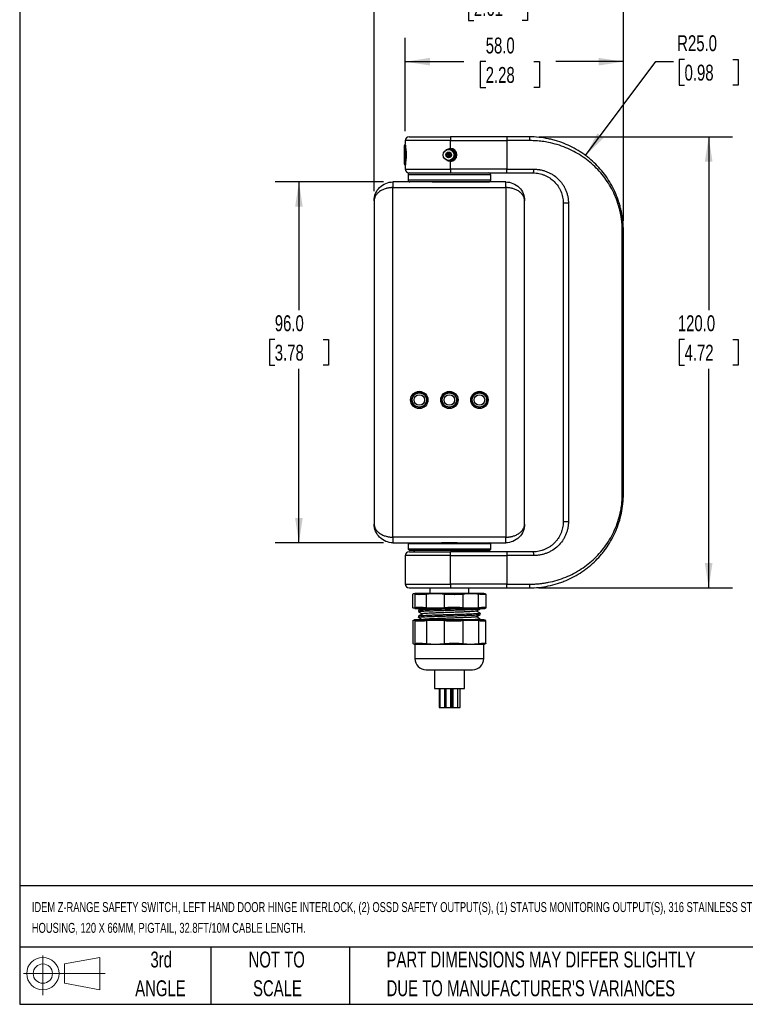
# Model space of a CAD drawing. Header units: millimetres. Extents: x 13 to 546, y 13 to 419.
# Tile 1 of 18: x 13 to 206, y 13 to 275. Entities that reach past the tile are written whole.
import ezdxf

# ---------------------------------------------------------------- set-up
doc = ezdxf.new("R2010")
doc.units = ezdxf.units.MM
doc.header["$LTSCALE"] = 2
doc.layers.add('DIMENSIONS', color=140, linetype='Continuous', lineweight=25)
doc.layers.add('TEXT', color=140, linetype='Continuous', lineweight=25)
doc.styles.add('SLDTEXTSTYLE0', font='TXT', dxfattribs={"width": 0.7})
doc.dimstyles.new('SLDDIMSTYLE0', dxfattribs={"dimtxt": 4.316016, "dimasz": 6.604, "dimexe": 0, "dimexo": 0.0625, "dimgap": 1.079004, "dimtad": 0, "dimtih": 1, "dimtoh": 1, "dimrnd": 1e-09, "dimzin": 4, "dimdsep": 46, "dimtxsty": 'SLDTEXTSTYLE0', "dimsah": 1, "dimcen": 0.09, "dimadec": 0, "dimazin": 1, "dimtfac": 1, "dimtofl": 0, "dimtmove": 0, "dimatfit": 3, "dimfxl": 0, "dimfrac": 2, "dimtolj": 1, "dimtzin": 12, "dimarcsym": 0})
doc.dimstyles.new('SLDDIMSTYLE1', dxfattribs={"dimtxt": 4.316016, "dimasz": 6.604, "dimexe": 0, "dimexo": 0.0625, "dimgap": 1.079004, "dimtad": 0, "dimtih": 1, "dimtoh": 1, "dimrnd": 1e-09, "dimzin": 12, "dimdsep": 46, "dimtxsty": 'SLDTEXTSTYLE0', "dimsah": 1, "dimcen": 0.09, "dimadec": 0, "dimazin": 3, "dimtfac": 1, "dimtofl": 0, "dimtmove": 0, "dimatfit": 3, "dimfxl": 0, "dimfrac": 2, "dimtolj": 1, "dimtzin": 12, "dimarcsym": 0})
doc.dimstyles.new('SLDDIMSTYLE2', dxfattribs={"dimtxt": 4.316016, "dimasz": 6.604, "dimexe": 0, "dimexo": 0.0625, "dimgap": 1.079004, "dimtad": 0, "dimtih": 1, "dimtoh": 1, "dimrnd": 1e-09, "dimzin": 4, "dimdsep": 46, "dimtxsty": 'SLDTEXTSTYLE0', "dimsah": 1, "dimcen": 0, "dimadec": 0, "dimazin": 1, "dimtfac": 1, "dimtofl": 0, "dimtmove": 0, "dimatfit": 3, "dimfxl": 0, "dimfrac": 2, "dimtolj": 1, "dimtzin": 12, "dimarcsym": 0})

# ---------------------------------------------------------------- blocks, each defined once
blk = doc.blocks.new('Block11')
at = {"color": 7, "linetype": 'Continuous', "lineweight": 18}
for p, q in [((5.18, 10.62), (5.18, 0)), ((10.96, 8.33), (20.35, 10.06)), ((10.96, 3.19), (10.96, 8.33)), ((20.35, 10.06), (20.35, 1.46)), ((0, 5.76), (21.75, 5.76)), ((10.96, 3.19), (20.35, 1.46))]:
    blk.add_line(p, q, dxfattribs=at)
for radius in [4.3, 2.57]:
    blk.add_circle((5.18, 5.76), radius, dxfattribs=at)
blk = doc.blocks.new('Block12')
at = {"color": 7, "linetype": 'Continuous'}
blk.add_blockref('Block11', (0, 0), dxfattribs=at)
blk = doc.blocks.new('_D')
at = {"layer": 'DIMENSIONS'}
for p, q in [((115.21, 245.02), (115.21, 269.84)), ((173.21, 221.02), (173.21, 269.84)), ((115.21, 263.49), (130.75, 263.49)), ((136.6, 263.49), (135.15, 263.49)), ((135.15, 263.49), (135.15, 256.63)), ((149.42, 263.49), (150.87, 263.49)), ((150.87, 263.49), (150.87, 256.63)), ((173.21, 263.49), (155.27, 263.49)), ((135.15, 256.63), (136.6, 256.63)), ((150.87, 256.63), (149.42, 256.63))]:
    blk.add_line(p, q, dxfattribs=at)
for points in [[(115.21, 263.49), (121.81, 262.47), (121.81, 264.5)], [(173.21, 263.49), (166.6, 264.5), (166.6, 262.47)]]:
    blk.add_solid(points, dxfattribs=at)
at = {"layer": 'DIMENSIONS', "char_height": 4.233, "attachment_point": 1, "style": 'SLDTEXTSTYLE0'}
for s, insert in [('58.0', (136.6, 269.91)), ('2.28', (136.6, 262.08))]:
    blk.add_mtext(s, dxfattribs=dict(at, insert=insert))
blk = doc.blocks.new('_D_1')
at = {"layer": 'DIMENSIONS'}
for p, q in [((106.94, 229.02), (106.94, 287.65)), ((173.21, 221.02), (173.21, 287.65)), ((106.94, 281.3), (127.62, 281.3)), ((133.47, 281.3), (132.02, 281.3)), ((132.02, 281.3), (132.02, 274.44)), ((146.3, 281.3), (147.74, 281.3)), ((147.74, 281.3), (147.74, 274.44)), ((173.21, 281.3), (152.14, 281.3)), ((132.02, 274.44), (133.47, 274.44)), ((147.74, 274.44), (146.3, 274.44))]:
    blk.add_line(p, q, dxfattribs=at)
for points in [[(106.94, 281.3), (113.54, 280.29), (113.54, 282.32)], [(173.21, 281.3), (166.6, 282.32), (166.6, 280.29)]]:
    blk.add_solid(points, dxfattribs=at)
at = {"layer": 'DIMENSIONS', "char_height": 4.233, "attachment_point": 1, "style": 'SLDTEXTSTYLE0'}
for s, insert in [('66.3', (133.47, 287.73)), ('2.61', (133.47, 279.9))]:
    blk.add_mtext(s, dxfattribs=dict(at, insert=insert))
blk = doc.blocks.new('_D_2')
at = {"layer": 'DIMENSIONS'}
for p, q in [((109.4, 231.48), (80.59, 231.48)), ((86.94, 231.48), (86.94, 197.42)), ((80.52, 189.59), (79.07, 189.59)), ((79.07, 189.59), (79.07, 182.73)), ((93.35, 189.59), (94.8, 189.59)), ((94.8, 189.59), (94.8, 182.73)), ((79.07, 182.73), (80.52, 182.73)), ((86.94, 135.48), (86.94, 181.77)), ((94.8, 182.73), (93.35, 182.73)), ((109.4, 135.48), (80.59, 135.48))]:
    blk.add_line(p, q, dxfattribs=at)
for points in [[(86.94, 231.48), (85.92, 224.88), (87.95, 224.88)], [(86.94, 135.48), (87.95, 142.09), (85.92, 142.09)]]:
    blk.add_solid(points, dxfattribs=at)
at = {"layer": 'DIMENSIONS', "char_height": 4.233, "attachment_point": 1, "style": 'SLDTEXTSTYLE0'}
for s, insert in [('96.0', (80.52, 196.01)), ('3.78', (80.52, 188.19))]:
    blk.add_mtext(s, dxfattribs=dict(at, insert=insert))
blk = doc.blocks.new('_D_3')
at = {"layer": 'DIMENSIONS'}
for p, q in [((150.75, 243.48), (202.23, 243.48)), ((195.88, 243.48), (195.88, 197.42)), ((189.47, 189.59), (188.02, 189.59)), ((188.02, 189.59), (188.02, 182.73)), ((202.3, 189.59), (203.75, 189.59)), ((203.75, 189.59), (203.75, 182.73)), ((188.02, 182.73), (189.47, 182.73)), ((195.88, 123.48), (195.88, 181.77)), ((203.75, 182.73), (202.3, 182.73)), ((150.75, 123.48), (202.23, 123.48))]:
    blk.add_line(p, q, dxfattribs=at)
for points in [[(195.88, 243.48), (194.87, 236.88), (196.9, 236.88)], [(195.88, 123.48), (196.9, 130.09), (194.87, 130.09)]]:
    blk.add_solid(points, dxfattribs=at)
at = {"layer": 'DIMENSIONS', "char_height": 4.233, "attachment_point": 1, "style": 'SLDTEXTSTYLE0'}
for s, insert in [('120.0', (187.68, 196.01)), ('4.72', (189.47, 188.19))]:
    blk.add_mtext(s, dxfattribs=dict(at, insert=insert))
blk = doc.blocks.new('_D_4')
at = {"layer": 'DIMENSIONS'}
for p, q in [((163.16, 238.52), (181.8, 263.49)), ((181.8, 263.49), (186.57, 263.49)), ((189.47, 264.09), (188.02, 264.09)), ((188.02, 264.09), (188.02, 257.24)), ((202.3, 264.09), (203.75, 264.09)), ((203.75, 264.09), (203.75, 257.24)), ((188.02, 257.24), (189.47, 257.24)), ((203.75, 257.24), (202.3, 257.24))]:
    blk.add_line(p, q, dxfattribs=at)
blk.add_solid([(163.16, 238.52), (167.93, 243.2), (166.3, 244.42)], dxfattribs=at)
at = {"layer": 'DIMENSIONS', "char_height": 4.233, "attachment_point": 1, "style": 'SLDTEXTSTYLE0'}
for s, insert in [('R25.0', (187.51, 270.52)), ('0.98', (189.47, 262.69))]:
    blk.add_mtext(s, dxfattribs=dict(at, insert=insert))

msp = doc.modelspace()

# ---------------------------------------------------------------- linework, layer by layer
for p, q in [((115.207, 241.533), (114.94, 241.07)), ((115.207, 242.485), (115.207, 241.53)), ((127.207, 242.485), (115.207, 242.485)), ((116.207, 243.485), (127.207, 243.485)), ((127.207, 243.485), (127.207, 242.485)), ((142.207, 243.485), (127.207, 243.485)), ((127.207, 240.409), (127.207, 242.485)), ((127.207, 242.485), (142.207, 242.485)), ((142.207, 243.485), (142.207, 242.485)), ((148.207, 243.485), (142.207, 243.485)), ((142.207, 242.485), (142.207, 234.885)), ((148.349, 242.485), (142.207, 242.485)), ((126.249, 238.635), (126.093, 238.635)), ((126.69, 238.635), (126.262, 238.635)), ((127.082, 238.635), (126.69, 238.635)), ((126.959, 240.156), (127.207, 240.185)), ((127.465, 238.635), (127.095, 238.635)), ((127.207, 240.185), (127.207, 240.409)), ((127.465, 238.635), (127.255, 238.158)), ((127.465, 238.635), (127.469, 238.734)), ((127.478, 238.666), (127.465, 238.635)), ((127.467, 238.581), (127.465, 238.635)), ((127.482, 238.635), (127.465, 238.635)), ((127.594, 240.099), (127.584, 240.121)), ((127.878, 239.904), (127.885, 239.992)), ((128.32, 239.514), (128.21, 239.514)), ((128.306, 239.329), (128.327, 239.5)), ((128.327, 239.528), (128.31, 239.666)), ((128.456, 239.514), (128.333, 239.514)), ((128.536, 239.358), (128.406, 239.05)), ((128.706, 238.635), (128.444, 238.635)), ((114.94, 236.299), (115.207, 235.837)), ((115.207, 235.839), (115.207, 234.885)), ((127.207, 237.185), (126.961, 237.226)), ((127.207, 236.96), (127.207, 237.185)), ((127.207, 234.885), (127.207, 236.96)), ((127.652, 237.303), (127.638, 237.272)), ((127.986, 237.437), (127.948, 237.525)), ((128.32, 237.755), (128.144, 237.755)), ((128.327, 237.769), (128.297, 238.018)), ((128.322, 237.7), (128.327, 237.741)), ((128.384, 237.755), (128.333, 237.755)), ((115.207, 234.885), (127.207, 234.885)), ((115.939, 233.385), (115.939, 231.985)), ((137.939, 233.385), (115.939, 233.385)), ((116.207, 233.885), (127.207, 233.885)), ((142.207, 234.885), (127.207, 234.885)), ((127.207, 234.885), (127.207, 233.885)), ((127.207, 233.885), (142.207, 233.885)), ((137.939, 231.985), (137.939, 233.385)), ((142.207, 234.885), (149.373, 234.885)), ((142.207, 233.885), (142.207, 234.885)), ((111.939, 231.485), (111.939, 229.985)), ((141.939, 231.485), (111.939, 231.485)), ((137.939, 231.985), (115.939, 231.985)), ((141.939, 229.985), (141.939, 231.485)), ((111.939, 136.985), (111.939, 229.985)), ((111.939, 229.985), (141.939, 229.985)), ((141.939, 229.985), (141.939, 136.985)), ((106.939, 226.485), (106.939, 140.485)), ((146.939, 140.485), (146.939, 226.485)), ((158.588, 225.885), (157.207, 225.885)), ((157.207, 225.885), (157.207, 141.085)), ((158.588, 225.885), (158.588, 141.085)), ((172.921, 148.485), (172.921, 218.485)), ((173.207, 218.485), (172.921, 218.485)), ((173.207, 148.485), (173.207, 218.485)), ((172.921, 148.485), (173.207, 148.485)), ((158.588, 141.085), (157.207, 141.085)), ((141.939, 136.985), (111.939, 136.985)), ((111.939, 136.985), (111.939, 135.485)), ((141.939, 135.485), (141.939, 136.985)), ((111.939, 135.485), (124.88, 135.485)), ((116.239, 135.485), (115.939, 135.185)), ((115.939, 135.185), (115.939, 133.785)), ((137.939, 135.185), (115.939, 135.185)), ((115.939, 133.785), (116.239, 133.485)), ((137.939, 133.785), (115.939, 133.785)), ((128.998, 135.485), (124.88, 135.485)), ((128.998, 135.485), (141.939, 135.485)), ((137.939, 135.185), (137.639, 135.485)), ((137.639, 133.485), (137.939, 133.785)), ((137.939, 133.785), (137.939, 135.185)), ((115.207, 132.085), (115.207, 124.485)), ((127.207, 132.085), (115.207, 132.085)), ((116.207, 133.085), (127.207, 133.085)), ((116.239, 133.485), (137.639, 133.485)), ((117.339, 133.485), (117.739, 133.085)), ((127.207, 132.085), (127.207, 133.085)), ((142.207, 133.085), (127.207, 133.085)), ((127.207, 124.485), (127.207, 132.085)), ((127.207, 132.085), (142.207, 132.085)), ((136.139, 133.085), (136.539, 133.485)), ((142.207, 133.085), (142.207, 132.085)), ((142.207, 132.085), (142.207, 124.485)), ((149.373, 132.085), (142.207, 132.085)), ((115.207, 124.485), (127.207, 124.485)), ((116.207, 123.485), (127.207, 123.485)), ((121.764, 123.485), (121.764, 121.985)), ((127.207, 124.485), (127.207, 123.485)), ((142.207, 124.485), (127.207, 124.485)), ((127.207, 123.485), (142.207, 123.485)), ((132.114, 121.985), (132.114, 123.485)), ((142.207, 124.485), (148.349, 124.485)), ((142.207, 123.485), (142.207, 124.485)), ((142.207, 123.485), (148.207, 123.485)), ((117.159, 121.755), (117.159, 118.215)), ((117.196, 121.798), (117.174, 121.755)), ((117.196, 118.172), (117.196, 121.798)), ((126.939, 121.985), (117.743, 121.985)), ((117.821, 118.172), (117.821, 121.798)), ((120.824, 118.172), (120.824, 121.798)), ((125.604, 118.172), (125.604, 121.798)), ((136.136, 121.985), (126.939, 121.985)), ((130.567, 118.172), (130.567, 121.798)), ((134.722, 118.172), (134.722, 121.798)), ((136.509, 121.855), (136.683, 121.798)), ((136.719, 118.217), (136.719, 121.753)), ((117.196, 118.172), (117.174, 118.215)), ((117.743, 117.985), (136.136, 117.985)), ((135.139, 117.938), (135.139, 117.985)), ((136.509, 118.114), (136.683, 118.172)), ((118.739, 117.467), (118.739, 117.178)), ((118.739, 115.947), (118.739, 115.658)), ((135.139, 116.418), (135.139, 116.707)), ((117.213, 114.768), (117.213, 108.701)), ((117.249, 114.815), (117.249, 108.654)), ((136.089, 114.985), (117.789, 114.985)), ((117.867, 108.654), (117.867, 114.815)), ((119.82, 115.058), (119.693, 114.985)), ((120.87, 114.815), (120.87, 108.654)), ((125.597, 114.815), (125.597, 108.654)), ((130.56, 114.815), (130.56, 108.654)), ((134.669, 114.815), (134.669, 108.654)), ((135.139, 114.985), (135.139, 115.187)), ((136.63, 114.815), (136.459, 114.872)), ((136.666, 108.704), (136.666, 114.766)), ((117.789, 108.485), (117.789, 104.685)), ((117.789, 108.485), (136.089, 108.485)), ((136.089, 104.685), (136.089, 108.485)), ((136.63, 108.654), (136.459, 108.598)), ((117.789, 104.685), (136.089, 104.685)), ((120.789, 101.685), (133.089, 101.685)), ((122.939, 101.685), (122.939, 96.685)), ((130.939, 96.685), (130.939, 101.685)), ((122.939, 96.685), (130.939, 96.685)), ((124.202, 96.685), (124.202, 91.685)), ((124.398, 96.685), (124.398, 91.685)), ((125.698, 91.685), (125.698, 96.685)), ((126.018, 96.685), (126.018, 91.685)), ((127.318, 91.685), (127.318, 96.685)), ((127.589, 91.685), (127.589, 96.685)), ((127.843, 96.685), (127.843, 91.685)), ((129.143, 91.685), (129.143, 96.685)), ((129.798, 91.685), (129.798, 96.685)), ((124.202, 91.685), (124.398, 91.685)), ((124.398, 91.685), (125.698, 91.685)), ((125.698, 91.685), (126.018, 91.685)), ((126.018, 91.685), (127.318, 91.685)), ((127.318, 91.685), (127.589, 91.685)), ((127.589, 91.685), (127.843, 91.685)), ((127.843, 91.685), (129.143, 91.685)), ((129.143, 91.685), (129.798, 91.685))]:
    msp.add_line(p, q)
for centre, radius in [((126.734, 238.685), 1.45), ((126.734, 238.685), 0.75), ((118.939, 173.485), 2.3), ((126.939, 173.485), 2.3), ((134.939, 173.485), 2.3), ((118.939, 173.485), 2), ((118.939, 173.485), 1.9), ((118.939, 173.485), 1.4), ((126.939, 173.485), 2), ((126.939, 173.485), 1.9), ((126.939, 173.485), 1.4), ((134.939, 173.485), 2), ((134.939, 173.485), 1.9), ((134.939, 173.485), 1.4)]:
    msp.add_circle(centre, radius)
for centre, radius, start, end in [((156.722, 239.183), 41.825, 177.41324, 180.68207), ((116.207, 242.485), 1, 90, 180), ((103.762, 238.685), 11.771, 346.47538, 13.52463), ((234.986, 238.685), 119.745, 178.73994, 181.26006), ((146.492, 242.73), 1.873, 352.48786, 23.77235), ((146.269, 238.013), 31.376, 178.77339, 183.1313), ((126.744, 238.685), 1.546, 359.01602, 77.35952), ((126.744, 238.685), 1.546, 283.00746, 359.02242), ((127.207, 238.685), 1.725, 270, 90), ((127.207, 238.685), 1.5, 270, 90), ((126.755, 238.685), 1.6, 290.8381, 69.1619), ((116.207, 234.885), 1, 180, 270), ((116.439, 233.385), 0.5, 90, 180), ((137.439, 233.385), 0.5, 0, 90), ((147.748, 234.642), 1.643, 332.56854, 8.50682), ((116.439, 231.985), 0.5, 180, 270), ((137.439, 231.985), 0.5, 270, 0), ((116.207, 132.085), 1, 90, 180), ((147.748, 132.328), 1.643, 351.49318, 27.43146), ((116.207, 124.485), 1, 180, 270), ((146.492, 124.24), 1.873, 336.22765, 7.51214), ((132.328, 107.476), 15, 73.78816, 75.29511), ((132.328, 132.493), 15, 284.70489, 286.21212), ((118.74, 110.076), 5, 100.95496, 103.21676), ((135.139, 110.076), 5, 74.61841, 79.04504), ((135.139, 113.394), 5, 280.95496, 285.35723), ((120.789, 104.685), 3, 180, 270), ((133.089, 104.685), 3, 270, 0)]:
    msp.add_arc(centre, radius, start, end)
for points, knots in [([(173.207, 218.485), (173.207, 220.238), (173.025, 221.939), (172.592, 224.01), (172.495, 224.421), (172.281, 225.239), (172.163, 225.645), (171.783, 226.842), (171.495, 227.613), (170.851, 229.111), (170.495, 229.836), (169.719, 231.247), (169.296, 231.933), (167.955, 233.896), (166.955, 235.096), (165.293, 236.752), (164.711, 237.279), (163.795, 238.034), (163.481, 238.28), (162.844, 238.755), (162.521, 238.985), (160.878, 240.094), (159.481, 240.857), (157.248, 241.807), (156.481, 242.09), (155.292, 242.463), (154.889, 242.579), (154.08, 242.789), (153.672, 242.884), (151.623, 243.307), (149.939, 243.485), (148.207, 243.485)], [0, 0, 0, 0, 0.125, 0.125, 0.15625, 0.15625, 0.1875, 0.1875, 0.25, 0.25, 0.3125, 0.3125, 0.375, 0.375, 0.5, 0.5, 0.5625, 0.5625, 0.59375, 0.59375, 0.625, 0.625, 0.75, 0.75, 0.8125, 0.8125, 0.84375, 0.84375, 0.875, 0.875, 1, 1, 1, 1]), ([(172.921, 218.485), (172.92, 218.623), (172.919, 218.899), (172.907, 219.314), (172.889, 219.728), (172.863, 220.143), (172.83, 220.557), (172.79, 220.971), (172.742, 221.385), (172.687, 221.798), (172.624, 222.212), (172.554, 222.625), (172.476, 223.038), (172.255, 224.106), (171.789, 225.823), (170.926, 228.054), (169.854, 230.175), (168.612, 232.125), (167.193, 233.943), (165.625, 235.602), (163.897, 237.117), (162.025, 238.467), (160.024, 239.645), (157.888, 240.643), (155.639, 241.445), (153.798, 241.907), (152.459, 242.151), (151.643, 242.273), (150.823, 242.368), (150.001, 242.435), (149.176, 242.477), (148.625, 242.482), (148.349, 242.485)], [0, 0, 0, 0, 0.0102687, 0.0205402, 0.0308208, 0.0411172, 0.0514359, 0.0617831, 0.0721655, 0.0825891, 0.0930604, 0.1035854, 0.1141703, 0.1248209, 0.1861861, 0.2501937, 0.3117549, 0.3755778, 0.4372683, 0.5000504, 0.5626705, 0.6252704, 0.6877383, 0.74947, 0.8126191, 0.8747877, 0.8959015, 0.9168894, 0.937772, 0.9585705, 0.979306, 1, 1, 1, 1]), ([(126.009, 239.938), (126.143, 240.045), (126.432, 240.277), (126.87, 240.397), (127.137, 240.407), (127.207, 240.409)], [0, 0, 0, 0, 0.39019884, 0.84130525, 1, 1, 1, 1]), ([(126.256, 238.649), (126.261, 238.737), (126.272, 238.915), (126.282, 239.098), (126.287, 239.189)], [0, 0, 0, 0, 0.4972245, 1, 1, 1, 1]), ([(126.281, 238.186), (126.279, 238.233), (126.27, 238.38), (126.262, 238.523), (126.256, 238.621)], [0, 0, 0, 0, 0.3224136, 1, 1, 1, 1]), ([(126.69, 238.635), (126.618, 238.799), (126.522, 239.017), (126.426, 239.236), (126.402, 239.29)], [0, 0, 0, 0, 0.75030308, 1, 1, 1, 1]), ([(126.69, 238.635), (126.618, 238.471), (126.533, 238.278), (126.448, 238.085), (126.436, 238.056)], [0, 0, 0, 0, 0.8497962, 1, 1, 1, 1]), ([(126.69, 238.635), (126.689, 238.726), (126.685, 238.919), (126.679, 239.179), (126.675, 239.346), (126.673, 239.416)], [0, 0, 0, 0, 0.3469315, 0.7280596, 1, 1, 1, 1]), ([(126.676, 237.953), (126.676, 237.981), (126.679, 238.106), (126.684, 238.333), (126.688, 238.534), (126.69, 238.635)], [0, 0, 0, 0, 0.1239068, 0.561784, 1, 1, 1, 1]), ([(127.016, 239.373), (126.964, 239.256), (126.856, 239.01), (126.747, 238.764), (126.69, 238.635)], [0, 0, 0, 0, 0.4767579, 1, 1, 1, 1]), ([(126.979, 237.98), (126.939, 238.07), (126.843, 238.288), (126.747, 238.506), (126.69, 238.635)], [0, 0, 0, 0, 0.4095614, 1, 1, 1, 1]), ([(127.088, 238.649), (127.087, 238.737), (127.085, 238.924), (127.082, 239.155), (127.08, 239.299), (127.08, 239.343)], [0, 0, 0, 0, 0.3887276, 0.8157907, 1, 1, 1, 1]), ([(127.081, 238.037), (127.082, 238.134), (127.084, 238.331), (127.087, 238.523), (127.088, 238.621)], [0, 0, 0, 0, 0.49374702, 1, 1, 1, 1]), ([(127.465, 238.635), (127.392, 238.799), (127.3, 239.008), (127.208, 239.218), (127.188, 239.263)], [0, 0, 0, 0, 0.7829302, 1, 1, 1, 1]), ([(128.02, 239.911), (128.019, 239.908), (128.005, 239.876), (127.991, 239.844), (127.979, 239.815)], [0, 0, 0, 0, 0.0932635, 1, 1, 1, 1]), ([(127.207, 236.96), (127.008, 236.982), (126.612, 237.026), (126.194, 237.223), (126.04, 237.405), (126.015, 237.435)], [0, 0, 0, 0, 0.4557529, 0.9115459, 1, 1, 1, 1]), ([(127.878, 237.363), (127.876, 237.393), (127.873, 237.424), (127.871, 237.456), (127.871, 237.458)], [0, 0, 0, 0, 0.9474098, 1, 1, 1, 1]), ([(128.504, 237.986), (128.468, 238.073), (128.43, 238.164), (128.391, 238.254), (128.39, 238.257)], [0, 0, 0, 0, 0.9665411, 1, 1, 1, 1]), ([(142.207, 233.885), (142.319, 233.885), (142.559, 233.885), (143.219, 233.885), (144.188, 233.885), (145.449, 233.885), (146.706, 233.885), (147.96, 233.885), (148.791, 233.885), (149.207, 233.885)], [0, 0, 0, 0, 0.0478733, 0.102271, 0.2818168, 0.4613628, 0.6409088, 0.8204546, 1, 1, 1, 1]), ([(149.207, 233.885), (149.737, 233.885), (150.257, 233.832), (151.021, 233.681), (151.273, 233.618), (151.772, 233.467), (152.02, 233.378), (152.741, 233.08), (153.196, 232.838), (154.057, 232.267), (154.466, 231.935), (155.201, 231.208), (155.532, 230.81), (155.973, 230.161), (156.111, 229.934), (156.362, 229.472), (156.476, 229.236), (156.781, 228.512), (156.938, 228.008), (157.152, 226.957), (157.207, 226.423), (157.207, 225.885)], [0, 0, 0, 0, 0.125, 0.125, 0.1875, 0.1875, 0.25, 0.25, 0.375, 0.375, 0.5, 0.5, 0.625, 0.625, 0.6875, 0.6875, 0.75, 0.75, 0.875, 0.875, 1, 1, 1, 1]), ([(149.373, 234.885), (149.473, 234.884), (149.672, 234.882), (149.97, 234.867), (150.267, 234.844), (150.563, 234.811), (150.858, 234.769), (151.346, 234.683), (152.021, 234.52), (152.861, 234.23), (153.667, 233.864), (154.689, 233.276), (155.853, 232.363), (156.825, 231.236), (157.46, 230.23), (157.862, 229.424), (158.181, 228.581), (158.374, 227.85), (158.484, 227.254), (158.544, 226.799), (158.581, 226.343), (158.585, 226.038), (158.588, 225.885)], [0, 0, 0, 0, 0.02079517, 0.04157387, 0.06235614, 0.08316204, 0.10401155, 0.12492451, 0.18745546, 0.25011202, 0.31246675, 0.37476863, 0.49993277, 0.62428208, 0.68716825, 0.74945076, 0.81202455, 0.87410308, 0.90570101, 0.93715029, 0.96855008, 1, 1, 1, 1]), ([(106.939, 226.485), (106.939, 227.139), (107.069, 227.794), (107.57, 229.003), (107.941, 229.558), (108.867, 230.483), (109.421, 230.854), (110.631, 231.355), (111.285, 231.485), (111.939, 231.485)], [0, 0, 0, 0, 0.25, 0.25, 0.5, 0.5, 0.75, 0.75, 1, 1, 1, 1]), ([(122.33, 231.485), (122.419, 231.485), (122.599, 231.485), (122.872, 231.485), (123.148, 231.485), (123.428, 231.485), (123.694, 231.485), (123.979, 231.485), (124.298, 231.485), (124.636, 231.485), (124.927, 231.485), (125.383, 231.485), (126.039, 231.485), (126.943, 231.485), (127.904, 231.485), (128.965, 231.485), (130.099, 231.485), (131.239, 231.485), (132.321, 231.485), (133.33, 231.485), (134.255, 231.485), (135.08, 231.485), (135.797, 231.485), (136.302, 231.485), (136.637, 231.485), (136.871, 231.485), (137.067, 231.485), (137.268, 231.485), (137.417, 231.485), (137.424, 231.485), (137.427, 231.485)], [0, 0, 0, 0, 0.0140165, 0.0280327, 0.0420488, 0.0560647, 0.0700805, 0.0818143, 0.0981551, 0.1168356, 0.1307661, 0.1401776, 0.1821254, 0.2240733, 0.2676541, 0.3177934, 0.375016, 0.4322388, 0.4894619, 0.5466849, 0.603908, 0.661131, 0.7183539, 0.7755765, 0.8063135, 0.8330501, 0.8681257, 0.8990533, 0.9554528, 1, 1, 1, 1]), ([(141.939, 231.485), (142.594, 231.485), (143.248, 231.355), (144.457, 230.854), (145.012, 230.483), (145.938, 229.558), (146.308, 229.003), (146.809, 227.794), (146.939, 227.139), (146.939, 226.485)], [0, 0, 0, 0, 0.25, 0.25, 0.5, 0.5, 0.75, 0.75, 1, 1, 1, 1]), ([(111.939, 229.985), (111.87, 229.984), (111.732, 229.983), (111.524, 229.974), (111.317, 229.958), (111.11, 229.937), (110.904, 229.91), (110.7, 229.876), (110.497, 229.837), (110.296, 229.791), (109.846, 229.675), (109.164, 229.425), (108.383, 228.979), (107.732, 228.419), (107.348, 227.906), (107.128, 227.458), (107.025, 227.152), (106.954, 226.822), (106.945, 226.609), (106.939, 226.485)], [0, 0, 0, 0, 0.0237235, 0.0475315, 0.0714439, 0.0954807, 0.1196613, 0.1440049, 0.1685302, 0.1932556, 0.2181991, 0.3380587, 0.4684421, 0.5942755, 0.7386429, 0.8014648, 0.8723901, 0.9255076, 1, 1, 1, 1]), ([(146.939, 226.485), (146.938, 226.539), (146.936, 226.641), (146.922, 226.786), (146.903, 226.913), (146.881, 227.023), (146.835, 227.208), (146.75, 227.458), (146.531, 227.906), (146.147, 228.419), (145.495, 228.979), (144.714, 229.425), (143.983, 229.692), (143.425, 229.83), (143.058, 229.899), (142.687, 229.948), (142.314, 229.979), (142.064, 229.983), (141.939, 229.985)], [0, 0, 0, 0, 0.0323679, 0.0613159, 0.086844, 0.108952, 0.1276401, 0.1985578, 0.2613905, 0.4057525, 0.5315977, 0.661976, 0.7818467, 0.8265758, 0.8706461, 0.9141652, 0.9572447, 1, 1, 1, 1]), ([(148.207, 123.485), (149.935, 123.485), (151.613, 123.662), (154.058, 124.165), (154.862, 124.373), (156.05, 124.743), (156.443, 124.877), (157.215, 125.161), (157.594, 125.311), (159.464, 126.104), (160.868, 126.869), (162.519, 127.983), (162.845, 128.215), (163.481, 128.69), (163.792, 128.934), (164.704, 129.685), (165.285, 130.211), (166.393, 131.314), (166.922, 131.891), (167.675, 132.797), (167.92, 133.105), (168.397, 133.737), (168.63, 134.06), (169.751, 135.703), (170.522, 137.097), (171.487, 139.336), (171.776, 140.107), (172.285, 141.707), (172.499, 142.521), (172.847, 144.176), (172.98, 145.018), (173.16, 146.733), (173.207, 147.61), (173.207, 148.485)], [0, 0, 0, 0, 0.125, 0.125, 0.1875, 0.1875, 0.21875, 0.21875, 0.25, 0.25, 0.375, 0.375, 0.40625, 0.40625, 0.4375, 0.4375, 0.5, 0.5, 0.5625, 0.5625, 0.59375, 0.59375, 0.625, 0.625, 0.75, 0.75, 0.8125, 0.8125, 0.875, 0.875, 0.9375, 0.9375, 1, 1, 1, 1]), ([(148.349, 124.485), (148.499, 124.486), (148.799, 124.487), (149.247, 124.5), (149.695, 124.519), (150.142, 124.547), (150.589, 124.583), (151.035, 124.627), (151.48, 124.679), (151.925, 124.739), (152.368, 124.807), (152.811, 124.882), (153.9, 125.089), (155.618, 125.518), (157.869, 126.319), (160.011, 127.318), (162.017, 128.497), (163.891, 129.848), (165.62, 131.363), (167.192, 133.025), (168.611, 134.844), (169.85, 136.789), (170.92, 138.901), (171.781, 141.125), (172.275, 142.936), (172.53, 144.202), (172.651, 144.915), (172.75, 145.628), (172.827, 146.341), (172.881, 147.055), (172.915, 147.77), (172.919, 148.247), (172.921, 148.485)], [0, 0, 0, 0, 0.0112413, 0.0224921, 0.0337559, 0.045036, 0.0563359, 0.067659, 0.0790087, 0.0903884, 0.1018014, 0.1132511, 0.1247407, 0.1868138, 0.2498692, 0.3118677, 0.3746151, 0.4371262, 0.4996637, 0.5626862, 0.6246139, 0.6880731, 0.7493016, 0.8132269, 0.8745217, 0.8928381, 0.9109712, 0.9289522, 0.9468129, 0.9645857, 0.9823036, 1, 1, 1, 1]), ([(106.939, 140.485), (106.94, 140.431), (106.942, 140.328), (106.957, 140.184), (106.976, 140.056), (106.998, 139.946), (107.043, 139.761), (107.128, 139.512), (107.348, 139.064), (107.732, 138.55), (108.383, 137.99), (109.164, 137.545), (109.895, 137.277), (110.454, 137.139), (110.82, 137.07), (111.191, 137.021), (111.565, 136.991), (111.815, 136.987), (111.939, 136.985)], [0, 0, 0, 0, 0.0323679, 0.0613159, 0.086844, 0.108952, 0.1276401, 0.1985578, 0.2613905, 0.4057525, 0.5315977, 0.661976, 0.7818467, 0.8265758, 0.8706461, 0.9141652, 0.9572447, 1, 1, 1, 1]), ([(111.939, 135.485), (111.285, 135.485), (110.631, 135.615), (109.421, 136.116), (108.867, 136.486), (107.941, 137.412), (107.57, 137.967), (107.069, 139.176), (106.939, 139.83), (106.939, 140.485)], [0, 0, 0, 0, 0.25, 0.25, 0.5, 0.5, 0.75, 0.75, 1, 1, 1, 1]), ([(141.939, 136.985), (142.008, 136.985), (142.147, 136.987), (142.354, 136.996), (142.562, 137.011), (142.768, 137.032), (142.974, 137.06), (143.179, 137.093), (143.382, 137.133), (143.583, 137.178), (144.032, 137.295), (144.714, 137.545), (145.495, 137.99), (146.147, 138.55), (146.531, 139.064), (146.75, 139.511), (146.854, 139.818), (146.925, 140.147), (146.934, 140.36), (146.939, 140.485)], [0, 0, 0, 0, 0.0237235, 0.0475315, 0.0714439, 0.0954807, 0.1196613, 0.1440049, 0.1685302, 0.1932556, 0.2181991, 0.3380587, 0.4684421, 0.5942755, 0.7386429, 0.8014648, 0.8723901, 0.9255076, 1, 1, 1, 1]), ([(146.939, 140.485), (146.939, 139.83), (146.809, 139.176), (146.308, 137.967), (145.938, 137.412), (145.012, 136.486), (144.457, 136.116), (143.248, 135.615), (142.594, 135.485), (141.939, 135.485)], [0, 0, 0, 0, 0.25, 0.25, 0.5, 0.5, 0.75, 0.75, 1, 1, 1, 1]), ([(157.207, 141.085), (157.207, 140.546), (157.153, 140.018), (156.995, 139.24), (156.93, 138.983), (156.773, 138.474), (156.682, 138.223), (156.375, 137.495), (156.126, 137.036), (155.686, 136.385), (155.527, 136.174), (155.194, 135.773), (155.019, 135.582), (154.652, 135.219), (154.46, 135.046), (154.059, 134.719), (153.848, 134.564), (153.198, 134.132), (152.743, 133.89), (152.027, 133.594), (151.783, 133.507), (151.284, 133.355), (151.028, 133.291), (150.259, 133.137), (149.737, 133.085), (149.207, 133.085)], [0, 0, 0, 0, 0.125, 0.125, 0.1875, 0.1875, 0.25, 0.25, 0.375, 0.375, 0.4375, 0.4375, 0.5, 0.5, 0.5625, 0.5625, 0.625, 0.625, 0.75, 0.75, 0.8125, 0.8125, 0.875, 0.875, 1, 1, 1, 1]), ([(158.588, 141.085), (158.587, 140.998), (158.585, 140.825), (158.573, 140.566), (158.555, 140.307), (158.528, 140.049), (158.493, 139.792), (158.451, 139.536), (158.361, 139.069), (158.184, 138.399), (157.865, 137.554), (157.465, 136.749), (156.83, 135.74), (155.858, 134.611), (154.694, 133.697), (153.673, 133.109), (152.867, 132.742), (152.027, 132.451), (151.255, 132.264), (150.568, 132.155), (149.972, 132.096), (149.573, 132.088), (149.373, 132.085)], [0, 0, 0, 0, 0.0178317, 0.0356349, 0.0534278, 0.0712284, 0.089055, 0.1069254, 0.1248577, 0.1872195, 0.2501068, 0.3121524, 0.3748175, 0.4998258, 0.624792, 0.6870755, 0.7494262, 0.8121212, 0.8747043, 0.9165884, 0.9582998, 1, 1, 1, 1]), ([(149.207, 133.085), (149.014, 133.085), (148.628, 133.085), (148.048, 133.085), (147.468, 133.085), (146.886, 133.085), (146.303, 133.085), (145.524, 133.085), (144.55, 133.085), (143.379, 133.085), (142.597, 133.085), (142.207, 133.085)], [0, 0, 0, 0, 0.0833347, 0.1666691, 0.2500034, 0.3333374, 0.4166714, 0.5000051, 0.6666735, 0.8333387, 1, 1, 1, 1]), ([(120.824, 121.798), (120.42, 121.762), (120.046, 121.733), (119.531, 121.704), (119.366, 121.697), (119.06, 121.687), (118.918, 121.685), (118.527, 121.685), (118.308, 121.695), (117.983, 121.733), (117.874, 121.762), (117.821, 121.798)], [0, 0, 0, 0, 0.25, 0.25, 0.375, 0.375, 0.5, 0.5, 0.75, 0.75, 1, 1, 1, 1]), ([(130.567, 121.798), (130.216, 121.762), (129.838, 121.733), (129.231, 121.704), (129.021, 121.697), (128.597, 121.687), (128.384, 121.685), (127.736, 121.685), (127.291, 121.695), (126.43, 121.733), (126.008, 121.762), (125.604, 121.798)], [0, 0, 0, 0, 0.25, 0.25, 0.375, 0.375, 0.5, 0.5, 0.75, 0.75, 1, 1, 1, 1]), ([(136.719, 121.753), (136.719, 121.727), (136.675, 121.709), (136.499, 121.686), (136.364, 121.682), (136.019, 121.69), (135.809, 121.702), (135.438, 121.73), (135.305, 121.742), (135.025, 121.767), (134.877, 121.782), (134.722, 121.798)], [0, 0, 0, 0, 0.25, 0.25, 0.5, 0.5, 0.75, 0.75, 0.875, 0.875, 1, 1, 1, 1]), ([(136.719, 121.753), (136.718, 121.757), (136.717, 121.766), (136.705, 121.781), (136.69, 121.792), (136.683, 121.798)], [0, 0, 0, 0, 0.3323617, 0.6656911, 1, 1, 1, 1]), ([(120.824, 118.172), (120.42, 118.208), (120.046, 118.236), (119.531, 118.265), (119.366, 118.273), (119.06, 118.282), (118.918, 118.285), (118.527, 118.285), (118.308, 118.275), (117.983, 118.236), (117.874, 118.208), (117.821, 118.172)], [0, 0, 0, 0, 0.25, 0.25, 0.375, 0.375, 0.5, 0.5, 0.75, 0.75, 1, 1, 1, 1]), ([(118.763, 117.164), (118.753, 117.168), (118.713, 117.187), (118.821, 117.219), (119.16, 117.26), (119.731, 117.299), (120.499, 117.34), (121.458, 117.382), (122.564, 117.424), (123.805, 117.463), (125.123, 117.503), (126.505, 117.545), (127.886, 117.586), (129.254, 117.628), (130.543, 117.666), (131.742, 117.707), (132.793, 117.749), (133.687, 117.791), (134.383, 117.831), (134.87, 117.87), (135.107, 117.906), (135.131, 117.929), (135.139, 117.938)], [0, 0, 0, 0, 0.017699, 0.0697116, 0.1232326, 0.1752452, 0.2287664, 0.280776, 0.3342936, 0.3863062, 0.4398273, 0.4918367, 0.5453541, 0.5973669, 0.6508882, 0.7028978, 0.7564156, 0.8084268, 0.8619463, 0.9139568, 0.9674757, 1, 1, 1, 1]), ([(131.393, 117.985), (131.084, 117.974), (130.764, 117.963), (130.111, 117.943), (129.779, 117.933), (128.744, 117.901), (128.009, 117.879), (126.525, 117.834), (125.777, 117.812), (124.705, 117.779), (124.356, 117.769), (123.683, 117.748), (123.358, 117.738), (122.399, 117.707), (121.794, 117.684), (120.722, 117.639), (120.257, 117.617), (119.697, 117.584), (119.533, 117.574), (119.253, 117.554), (119.134, 117.544), (118.842, 117.512), (118.739, 117.489), (118.739, 117.467)], [0, 0, 0, 0, 0.0625, 0.0625, 0.125, 0.125, 0.25, 0.25, 0.375, 0.375, 0.4375, 0.4375, 0.5, 0.5, 0.625, 0.625, 0.75, 0.75, 0.8125, 0.8125, 0.875, 0.875, 1, 1, 1, 1]), ([(119.641, 117.995), (119.52, 117.925), (119.22, 117.751), (118.92, 117.577), (118.74, 117.474)], [0, 0, 0, 0, 0.4030978, 1, 1, 1, 1]), ([(130.567, 118.172), (130.216, 118.208), (129.838, 118.236), (129.231, 118.265), (129.021, 118.273), (128.597, 118.282), (128.384, 118.285), (127.736, 118.285), (127.291, 118.275), (126.43, 118.236), (126.008, 118.208), (125.604, 118.172)], [0, 0, 0, 0, 0.25, 0.25, 0.375, 0.375, 0.5, 0.5, 0.75, 0.75, 1, 1, 1, 1]), ([(134.061, 117.308), (134.239, 117.41), (134.595, 117.616), (134.951, 117.822), (135.129, 117.925)], [0, 0, 0, 0, 0.4999547, 1, 1, 1, 1]), ([(136.683, 118.172), (136.736, 118.208), (136.73, 118.237), (136.639, 118.265), (136.595, 118.272), (136.478, 118.282), (136.405, 118.285), (136.146, 118.285), (135.925, 118.275), (135.522, 118.246), (135.375, 118.234), (135.063, 118.206), (134.897, 118.19), (134.722, 118.172)], [0, 0, 0, 0, 0.25, 0.25, 0.375, 0.375, 0.5, 0.5, 0.75, 0.75, 0.875, 0.875, 1, 1, 1, 1]), ([(118.76, 115.646), (118.751, 115.65), (118.714, 115.668), (118.822, 115.699), (119.159, 115.74), (119.731, 115.779), (120.499, 115.82), (121.458, 115.862), (122.564, 115.904), (123.805, 115.943), (125.123, 115.983), (126.505, 116.025), (127.886, 116.066), (129.254, 116.108), (130.543, 116.146), (131.742, 116.187), (132.793, 116.229), (133.687, 116.271), (134.383, 116.311), (134.87, 116.35), (135.107, 116.386), (135.131, 116.409), (135.139, 116.418)], [0, 0, 0, 0, 0.0151674, 0.067314, 0.120973, 0.1731196, 0.2267788, 0.2789224, 0.3325779, 0.3847245, 0.4383836, 0.490527, 0.5441824, 0.5963292, 0.6499884, 0.7021321, 0.7557878, 0.807933, 0.8615905, 0.913735, 0.9673918, 1, 1, 1, 1]), ([(135.119, 116.719), (135.127, 116.715), (135.165, 116.697), (135.057, 116.665), (134.719, 116.625), (134.148, 116.586), (133.38, 116.545), (132.42, 116.503), (131.315, 116.461), (130.074, 116.421), (128.756, 116.382), (127.374, 116.34), (125.992, 116.298), (124.625, 116.257), (123.335, 116.218), (122.137, 116.177), (121.085, 116.136), (120.191, 116.094), (119.495, 116.053), (119.009, 116.014), (118.772, 115.978), (118.748, 115.955), (118.739, 115.947)], [0, 0, 0, 0, 0.0151408, 0.0672891, 0.1209497, 0.1730981, 0.2267589, 0.278904, 0.332561, 0.3847091, 0.4383698, 0.4905147, 0.5441715, 0.5963195, 0.64998, 0.7021251, 0.7557824, 0.8079286, 0.8615869, 0.9137334, 0.9673922, 1, 1, 1, 1]), ([(119.819, 116.578), (119.639, 116.474), (119.281, 116.266), (118.922, 116.059), (118.743, 115.956)], [0, 0, 0, 0, 0.4999539, 1, 1, 1, 1]), ([(118.749, 115.646), (118.927, 115.543), (119.275, 115.342), (119.623, 115.141), (119.793, 115.042)], [0, 0, 0, 0, 0.5116065, 1, 1, 1, 1]), ([(118.752, 117.164), (118.93, 117.061), (119.277, 116.86), (119.624, 116.66), (119.792, 116.562)], [0, 0, 0, 0, 0.5132999, 1, 1, 1, 1]), ([(134.049, 117.308), (134.05, 117.306), (134.071, 117.287), (133.808, 117.251), (133.25, 117.203), (132.373, 117.15), (131.254, 117.097), (129.944, 117.046), (128.502, 116.997), (126.984, 116.944), (125.461, 116.891), (124.014, 116.841), (122.695, 116.791), (121.564, 116.737), (120.672, 116.685), (120.095, 116.636), (119.818, 116.6), (119.835, 116.58), (119.837, 116.578)], [0, 0, 0, 0, 0.0055745, 0.0763117, 0.1455924, 0.2162244, 0.287483, 0.3577441, 0.4271764, 0.4981734, 0.5692961, 0.6389552, 0.7089244, 0.7801344, 0.8509676, 0.9202736, 0.990791, 1, 1, 1, 1]), ([(134.021, 115.788), (134.011, 115.778), (133.984, 115.751), (133.586, 115.708), (132.879, 115.659), (131.884, 115.606), (130.67, 115.553), (129.292, 115.504), (127.808, 115.453), (126.275, 115.399), (124.78, 115.347), (123.386, 115.299), (122.146, 115.246), (121.117, 115.193), (120.37, 115.142), (119.928, 115.099), (119.878, 115.07), (119.857, 115.058)], [0, 0, 0, 0, 0.0393942, 0.1093721, 0.1790399, 0.2501714, 0.3211772, 0.3906181, 0.4608879, 0.5321554, 0.6027961, 0.6720855, 0.7428315, 0.8140795, 0.8842077, 0.9537496, 1, 1, 1, 1]), ([(134.062, 115.788), (134.24, 115.891), (134.596, 116.097), (134.951, 116.303), (135.129, 116.405)], [0, 0, 0, 0, 0.4999651, 1, 1, 1, 1]), ([(135.138, 116.714), (134.958, 116.818), (134.608, 117.021), (134.257, 117.223), (134.086, 117.322)], [0, 0, 0, 0, 0.5115365, 1, 1, 1, 1]), ([(135.134, 115.197), (134.955, 115.3), (134.605, 115.502), (134.256, 115.704), (134.086, 115.802)], [0, 0, 0, 0, 0.5133697, 1, 1, 1, 1]), ([(117.23, 114.768), (117.224, 114.776), (117.215, 114.79), (117.239, 114.808), (117.249, 114.815)], [0, 0, 0, 0, 0.57779124, 1, 1, 1, 1]), ([(117.249, 114.815), (117.352, 114.891), (117.455, 114.917), (117.661, 114.917), (117.764, 114.891), (117.867, 114.815)], [0, 0, 0, 0, 0.5, 0.5, 1, 1, 1, 1]), ([(117.867, 114.815), (117.92, 114.777), (118.028, 114.744), (118.272, 114.709), (118.368, 114.7), (118.582, 114.688), (118.701, 114.685), (119.093, 114.685), (119.405, 114.697), (120.089, 114.743), (120.466, 114.777), (120.87, 114.815)], [0, 0, 0, 0, 0.25, 0.25, 0.375, 0.375, 0.5, 0.5, 0.75, 0.75, 1, 1, 1, 1]), ([(125.597, 114.815), (126.001, 114.777), (126.419, 114.744), (127.066, 114.709), (127.287, 114.7), (127.724, 114.688), (127.942, 114.685), (128.589, 114.685), (129.021, 114.697), (129.827, 114.743), (130.209, 114.777), (130.56, 114.815)], [0, 0, 0, 0, 0.25, 0.25, 0.375, 0.375, 0.5, 0.5, 0.75, 0.75, 1, 1, 1, 1]), ([(135.115, 115.201), (135.125, 115.196), (135.166, 115.178), (135.057, 115.145), (134.72, 115.105), (134.146, 115.066), (133.398, 115.025), (132.755, 114.998), (132.445, 114.985)], [0, 0, 0, 0, 0.0640663, 0.2507183, 0.4427834, 0.6294355, 0.8215012, 1, 1, 1, 1]), ([(134.669, 114.815), (135.02, 114.777), (135.329, 114.744), (135.733, 114.709), (135.858, 114.7), (136.08, 114.688), (136.178, 114.685), (136.434, 114.685), (136.554, 114.697), (136.678, 114.743), (136.683, 114.777), (136.63, 114.815)], [0, 0, 0, 0, 0.25, 0.25, 0.375, 0.375, 0.5, 0.5, 0.75, 0.75, 1, 1, 1, 1]), ([(117.23, 108.701), (117.224, 108.693), (117.215, 108.68), (117.239, 108.662), (117.249, 108.654)], [0, 0, 0, 0, 0.5777912, 1, 1, 1, 1]), ([(117.249, 108.654), (117.352, 108.579), (117.455, 108.552), (117.661, 108.552), (117.764, 108.579), (117.867, 108.654)], [0, 0, 0, 0, 0.5, 0.5, 1, 1, 1, 1]), ([(117.867, 108.654), (117.92, 108.693), (118.028, 108.726), (118.272, 108.761), (118.368, 108.77), (118.582, 108.782), (118.701, 108.785), (119.093, 108.785), (119.405, 108.772), (120.089, 108.726), (120.466, 108.693), (120.87, 108.654)], [0, 0, 0, 0, 0.25, 0.25, 0.375, 0.375, 0.5, 0.5, 0.75, 0.75, 1, 1, 1, 1]), ([(125.597, 108.654), (126.001, 108.693), (126.419, 108.726), (127.066, 108.761), (127.287, 108.77), (127.724, 108.782), (127.942, 108.785), (128.589, 108.785), (129.021, 108.772), (129.827, 108.726), (130.209, 108.693), (130.56, 108.654)], [0, 0, 0, 0, 0.25, 0.25, 0.375, 0.375, 0.5, 0.5, 0.75, 0.75, 1, 1, 1, 1]), ([(134.669, 108.654), (134.98, 108.689), (135.257, 108.718), (135.75, 108.763), (135.966, 108.778), (136.224, 108.785), (136.3, 108.785), (136.432, 108.781), (136.487, 108.776), (136.621, 108.756), (136.666, 108.733), (136.666, 108.704)], [0, 0, 0, 0, 0.25, 0.25, 0.5, 0.5, 0.625, 0.625, 0.75, 0.75, 1, 1, 1, 1]), ([(136.63, 108.654), (136.637, 108.66), (136.652, 108.672), (136.664, 108.688), (136.665, 108.699), (136.666, 108.704)], [0, 0, 0, 0, 0.3350131, 0.6683481, 1, 1, 1, 1])]:
    msp.add_open_spline(points, degree=3, knots=knots)
for points in [[(126.256, 238.649), (126.254, 238.644), (126.251, 238.639), (126.249, 238.635)], [(126.249, 238.635), (126.251, 238.63), (126.254, 238.625), (126.256, 238.621)], [(126.262, 238.635), (126.26, 238.639), (126.258, 238.644), (126.256, 238.649)], [(126.256, 238.621), (126.258, 238.625), (126.26, 238.63), (126.262, 238.635)], [(127.088, 240.409), (127.086, 240.405), (127.084, 240.4), (127.082, 240.395)], [(127.082, 240.395), (127.084, 240.391), (127.086, 240.386), (127.088, 240.381)], [(127.088, 238.649), (127.086, 238.644), (127.084, 238.639), (127.082, 238.635)], [(127.082, 238.635), (127.084, 238.63), (127.086, 238.625), (127.088, 238.621)], [(127.095, 238.635), (127.093, 238.639), (127.091, 238.644), (127.088, 238.649)], [(127.088, 238.621), (127.091, 238.625), (127.093, 238.63), (127.095, 238.635)], [(128.327, 239.528), (128.325, 239.524), (128.322, 239.519), (128.32, 239.514)], [(128.32, 239.514), (128.322, 239.51), (128.325, 239.505), (128.327, 239.5)], [(128.333, 239.514), (128.331, 239.519), (128.329, 239.524), (128.327, 239.528)], [(128.327, 239.5), (128.329, 239.505), (128.331, 239.51), (128.333, 239.514)], [(128.327, 237.769), (128.325, 237.765), (128.322, 237.76), (128.32, 237.755)], [(128.32, 237.755), (128.322, 237.751), (128.325, 237.746), (128.327, 237.741)], [(128.333, 237.755), (128.331, 237.76), (128.329, 237.765), (128.327, 237.769)], [(128.327, 237.741), (128.329, 237.746), (128.331, 237.751), (128.333, 237.755)], [(117.821, 121.798), (117.717, 121.869), (117.508, 121.934), (117.3, 121.869), (117.196, 121.798)], [(125.604, 121.798), (124.807, 121.869), (123.214, 121.934), (121.62, 121.869), (120.824, 121.798)], [(134.722, 121.798), (134.03, 121.869), (132.645, 121.934), (131.26, 121.869), (130.567, 121.798)], [(117.821, 118.172), (117.717, 118.101), (117.508, 118.035), (117.3, 118.101), (117.196, 118.172)], [(125.604, 118.172), (124.807, 118.101), (123.214, 118.035), (121.62, 118.101), (120.824, 118.172)], [(134.722, 118.172), (134.03, 118.101), (132.645, 118.035), (131.26, 118.101), (130.567, 118.172)], [(120.87, 114.815), (121.658, 114.891), (123.233, 114.943), (124.809, 114.891), (125.597, 114.815)], [(130.56, 114.815), (131.245, 114.891), (132.615, 114.943), (133.984, 114.891), (134.669, 114.815)], [(120.87, 108.654), (121.658, 108.579), (123.233, 108.526), (124.809, 108.579), (125.597, 108.654)], [(130.56, 108.654), (131.245, 108.579), (132.615, 108.526), (133.984, 108.579), (134.669, 108.654)]]:
    msp.add_open_spline(points, degree=3)
at = {"layer": 'TEXT'}
for p, q in [((12.7, 419.1), (12.7, 12.7)), ((546.1, 44.252), (12.7, 44.252)), ((546.1, 27.94), (12.7, 27.94)), ((63.5, 27.94), (63.5, 12.7)), ((100.423, 27.94), (100.423, 12.7)), ((12.7, 12.7), (546.1, 12.7))]:
    msp.add_line(p, q, dxfattribs=at)

# ---------------------------------------------------------------- block references
msp.add_blockref('Block12', (13.676, 15.108), dxfattribs=at)

# ---------------------------------------------------------------- texts
at = {"layer": 'TEXT', "style": 'SLDTEXTSTYLE0'}
for s, insert, char_height, attachment_point in [('IDEM Z-RANGE SAFETY SWITCH, LEFT HAND DOOR HINGE INTERLOCK, (2) OSSD SAFETY OUTPUT(S), (1) STATUS MONITORING OUTPUT(S), 316 STAINLESS STEEL', (15.931, 39.89), 2.645833, 1), ('HOUSING, 120 X 66MM, PIGTAIL, 32.8FT/10M CABLE LENGTH.', (15.931, 34.363), 2.64583, 1), ('3rd', (50.325, 26.728), 4.2333, 2), ('NOT TO', (81.032, 26.728), 4.2333, 2), ('PART DIMENSIONS MAY DIFFER SLIGHTLY', (110.239, 26.728), 4.23333, 1), ('ANGLE', (50.13, 19.084), 4.2333, 2), ('SCALE', (81.224, 19.084), 4.2333, 2), ("DUE TO MANUFACTURER'S VARIANCES", (110.239, 19.084), 4.23333, 1)]:
    msp.add_mtext(s, dxfattribs=dict(at, insert=insert, char_height=char_height, attachment_point=attachment_point))

# ---------------------------------------------------------------- dimensions: what is measured, and where the dimension line sits
at = {"layer": 'DIMENSIONS'}
for base, p1, p2, angle, dimstyle, picture, middle in [((173.207, 281.304), (106.939, 226.485), (173.207, 218.485), 0, 'SLDDIMSTYLE1', '_D_1', (139.883, 281.304)), ((173.207, 263.487), (115.207, 242.485), (173.207, 218.485), 0, 'SLDDIMSTYLE0', '_D', (143.011, 263.487)), ((195.884, 123.485), (148.207, 243.485), (148.207, 123.485), 90, 'SLDDIMSTYLE0', '_D_3', (195.884, 189.592)), ((86.937, 135.485), (111.939, 231.485), (111.939, 135.485), 90, 'SLDDIMSTYLE0', '_D_2', (86.937, 189.592))]:
    dim = msp.add_linear_dim(base=base, p1=p1, p2=p2, angle=angle, dimstyle=dimstyle, dxfattribs=at)
    dim.commit()
    dim.dimension.update_dxf_attribs({"geometry": picture, "text_midpoint": middle, "dimtype": 160})
dim = msp.add_radius_dim(center=(148.207, 218.485), mpoint=(163.161, 238.519), dimstyle='SLDDIMSTYLE2', dxfattribs=at)
dim.commit()
dim.dimension.update_dxf_attribs({"geometry": '_D_4', "text_midpoint": (195.884, 263.487), "dimtype": 164})

doc.saveas('drawing.dxf')
